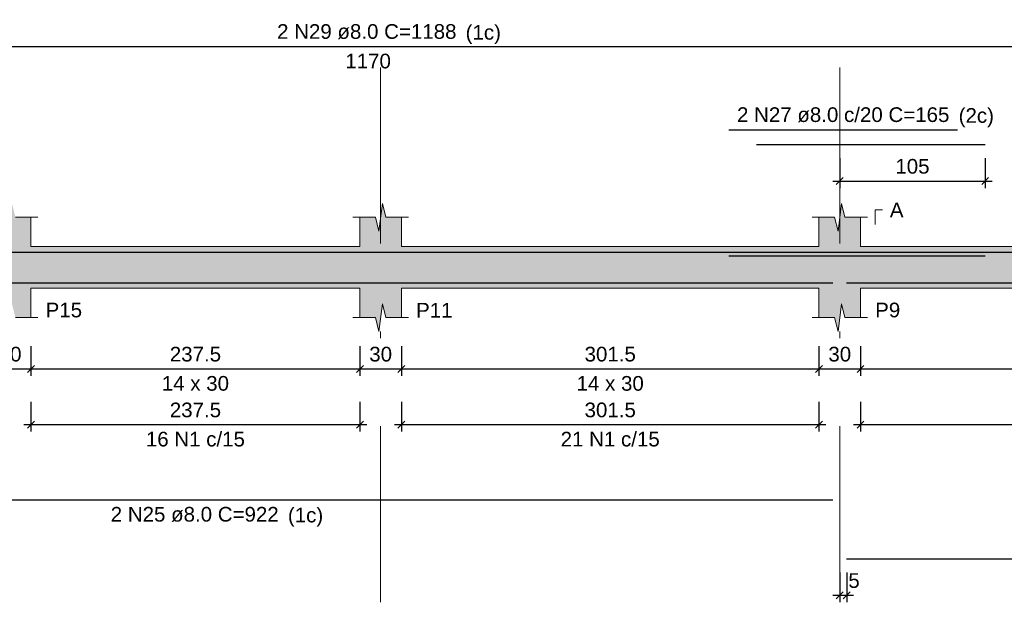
# Model space of a CAD drawing. Header units: millimetres. Extents: x 1434 to 2277, y -793 to -278.
# Tile 69 of 111: x 1745.52 to 1759.74, y -390.5 to -382.09. Entities that reach past the tile are written whole.
import ezdxf

# ---------------------------------------------------------------- set-up
doc = ezdxf.new("R2010")
doc.units = ezdxf.units.MM
doc.linetypes.add('DASHDOT', pattern=[25.4, 12.7, -6.35, 0, -6.35])
for name, color, linetype, lineweight in [('Descrição da armadura', 7, 'Continuous', 5), ('DT-Barras na forma', 1, 'Continuous', 30), ('DT-Barras rebatidas', 1, 'Continuous', 30), ('DT-Cotas', 9, 'Continuous', 5), ('DT-Forma', 5, 'Continuous', 5), ('DT-Hachura forma vigas', 252, 'Continuous', 5), ('DT-Pontilhado', 9, 'DASHDOT', 5), ('DT-Textos', 7, 'Continuous', 5), ('Textos armaduras', 7, 'Continuous', 5)]:
    doc.layers.add(name, color=color, linetype=linetype, lineweight=lineweight)
doc.styles.add('ARIAL', font='arial.ttf')
doc.styles.get("Standard").update_dxf_attribs({"font": 'arial.ttf'})
doc.dimstyles.new('UM_50.000000', dxfattribs={"dimtxt": 0.18, "dimasz": 0.1, "dimexe": 0.1, "dimexo": 0.2, "dimgap": 0, "dimtad": 1, "dimtih": 1, "dimtoh": 1, "dimdec": 1, "dimlfac": 50, "dimzin": 0, "dimdsep": 46, "dimtxsty": 'Standard', "dimcen": 0.09, "dimdle": 0.1, "dimadec": 1, "dimazin": 2, "dimtfac": 1, "dimtdec": 4, "dimtofl": 0, "dimtmove": 0, "dimatfit": 3, "dimfxl": 1, "dimtolj": 1, "dimarcsym": 0})

# ---------------------------------------------------------------- blocks, each defined once
blk = doc.blocks.new('_Oblique')
at = {"color": 0, "linetype": 'ByBlock', "lineweight": -2}
blk.add_line((-0.5, -0.5), (0.5, 0.5), dxfattribs=at)
blk = doc.blocks.new('*D464')
at = {"layer": 'DT-Cotas', "color": 0, "lineweight": -2, "transparency": 16777216}
for p, q in [((1745.086, -386.801), (1745.086, -387.231)), ((1745.686, -386.801), (1745.686, -387.231)), ((1744.986, -387.131), (1745.786, -387.131))]:
    blk.add_line(p, q, dxfattribs=at)
at = {"layer": 'DT-Cotas', "color": 0, "lineweight": -2, "transparency": 16777216, "xscale": 0.1, "yscale": 0.1, "zscale": 0.1, "rotation": 180}
blk.add_blockref('_Oblique', (1745.086, -387.131), dxfattribs=at)
at = {"layer": 'DT-Cotas', "color": 0, "lineweight": -2, "transparency": 16777216, "xscale": 0.1, "yscale": 0.1, "zscale": 0.1}
blk.add_blockref('_Oblique', (1745.686, -387.131), dxfattribs=at)
at = {"layer": 'DT-Cotas', "color": 7, "transparency": 16777216, "insert": (1745.386, -386.919), "char_height": 0.2118, "attachment_point": 5, "rotation": 0.0057, "style": 'ARIAL'}
blk.add_mtext('\\A1;30', dxfattribs=at)
blk = doc.blocks.new('*D465')
at = {"layer": 'DT-Cotas', "color": 0, "lineweight": -2, "transparency": 16777216}
for p, q in [((1745.686, -386.801), (1745.686, -387.231)), ((1750.437, -386.801), (1750.437, -387.231)), ((1745.586, -387.131), (1750.537, -387.131))]:
    blk.add_line(p, q, dxfattribs=at)
at = {"layer": 'DT-Cotas', "color": 0, "lineweight": -2, "transparency": 16777216, "xscale": 0.1, "yscale": 0.1, "zscale": 0.1, "rotation": 180}
blk.add_blockref('_Oblique', (1745.686, -387.131), dxfattribs=at)
at = {"layer": 'DT-Cotas', "color": 0, "lineweight": -2, "transparency": 16777216, "xscale": 0.1, "yscale": 0.1, "zscale": 0.1}
blk.add_blockref('_Oblique', (1750.437, -387.131), dxfattribs=at)
at = {"layer": 'DT-Cotas', "color": 7, "transparency": 16777216, "insert": (1748.062, -386.919), "char_height": 0.2118, "attachment_point": 5, "rotation": 0.0057, "style": 'ARIAL'}
blk.add_mtext('\\A1;237.5', dxfattribs=at)
blk = doc.blocks.new('*D466')
at = {"layer": 'DT-Cotas', "color": 0, "lineweight": -2, "transparency": 16777216}
for p, q in [((1750.437, -386.801), (1750.437, -387.231)), ((1751.037, -386.801), (1751.037, -387.231)), ((1750.337, -387.131), (1751.137, -387.131))]:
    blk.add_line(p, q, dxfattribs=at)
at = {"layer": 'DT-Cotas', "color": 0, "lineweight": -2, "transparency": 16777216, "xscale": 0.1, "yscale": 0.1, "zscale": 0.1, "rotation": 180}
blk.add_blockref('_Oblique', (1750.437, -387.131), dxfattribs=at)
at = {"layer": 'DT-Cotas', "color": 0, "lineweight": -2, "transparency": 16777216, "xscale": 0.1, "yscale": 0.1, "zscale": 0.1}
blk.add_blockref('_Oblique', (1751.037, -387.131), dxfattribs=at)
at = {"layer": 'DT-Cotas', "color": 7, "transparency": 16777216, "insert": (1750.737, -386.919), "char_height": 0.2118, "attachment_point": 5, "rotation": 0.0057, "style": 'ARIAL'}
blk.add_mtext('\\A1;30', dxfattribs=at)
blk = doc.blocks.new('*D467')
at = {"layer": 'DT-Cotas', "color": 0, "lineweight": -2, "transparency": 16777216}
for p, q in [((1751.037, -386.801), (1751.037, -387.231)), ((1757.067, -386.801), (1757.067, -387.231)), ((1750.937, -387.131), (1757.167, -387.131))]:
    blk.add_line(p, q, dxfattribs=at)
at = {"layer": 'DT-Cotas', "color": 0, "lineweight": -2, "transparency": 16777216, "xscale": 0.1, "yscale": 0.1, "zscale": 0.1, "rotation": 180}
blk.add_blockref('_Oblique', (1751.037, -387.131), dxfattribs=at)
at = {"layer": 'DT-Cotas', "color": 0, "lineweight": -2, "transparency": 16777216, "xscale": 0.1, "yscale": 0.1, "zscale": 0.1}
blk.add_blockref('_Oblique', (1757.067, -387.131), dxfattribs=at)
at = {"layer": 'DT-Cotas', "color": 7, "transparency": 16777216, "insert": (1754.052, -386.919), "char_height": 0.2118, "attachment_point": 5, "rotation": 0.0057, "style": 'ARIAL'}
blk.add_mtext('\\A1;301.5', dxfattribs=at)
blk = doc.blocks.new('*D468')
at = {"layer": 'DT-Cotas', "color": 0, "lineweight": -2, "transparency": 16777216}
for p, q in [((1757.067, -386.801), (1757.067, -387.231)), ((1757.667, -386.801), (1757.667, -387.231)), ((1756.967, -387.131), (1757.767, -387.131))]:
    blk.add_line(p, q, dxfattribs=at)
at = {"layer": 'DT-Cotas', "color": 0, "lineweight": -2, "transparency": 16777216, "xscale": 0.1, "yscale": 0.1, "zscale": 0.1, "rotation": 180}
blk.add_blockref('_Oblique', (1757.067, -387.131), dxfattribs=at)
at = {"layer": 'DT-Cotas', "color": 0, "lineweight": -2, "transparency": 16777216, "xscale": 0.1, "yscale": 0.1, "zscale": 0.1}
blk.add_blockref('_Oblique', (1757.667, -387.131), dxfattribs=at)
at = {"layer": 'DT-Cotas', "color": 7, "transparency": 16777216, "insert": (1757.367, -386.919), "char_height": 0.2118, "attachment_point": 5, "rotation": 0.0057, "style": 'ARIAL'}
blk.add_mtext('\\A1;30', dxfattribs=at)
blk = doc.blocks.new('*D469')
at = {"layer": 'DT-Cotas', "color": 0, "lineweight": -2, "transparency": 16777216}
for p, q in [((1757.667, -386.801), (1757.667, -387.231)), ((1764.416, -386.801), (1764.416, -387.231)), ((1757.567, -387.131), (1764.516, -387.131))]:
    blk.add_line(p, q, dxfattribs=at)
at = {"layer": 'DT-Cotas', "color": 0, "lineweight": -2, "transparency": 16777216, "xscale": 0.1, "yscale": 0.1, "zscale": 0.1, "rotation": 180}
blk.add_blockref('_Oblique', (1757.667, -387.131), dxfattribs=at)
at = {"layer": 'DT-Cotas', "color": 0, "lineweight": -2, "transparency": 16777216, "xscale": 0.1, "yscale": 0.1, "zscale": 0.1}
blk.add_blockref('_Oblique', (1764.416, -387.131), dxfattribs=at)
at = {"layer": 'DT-Cotas', "color": 7, "transparency": 16777216, "insert": (1761.042, -386.919), "char_height": 0.2118, "attachment_point": 5, "rotation": 0.0057, "style": 'ARIAL'}
blk.add_mtext('\\A1;337.5', dxfattribs=at)
blk = doc.blocks.new('*D472')
at = {"layer": 'DT-Cotas', "color": 0, "lineweight": -2, "transparency": 16777216}
for p, q in [((1745.686, -387.606), (1745.686, -388.035)), ((1750.437, -387.606), (1750.437, -388.035)), ((1745.586, -387.935), (1750.537, -387.935))]:
    blk.add_line(p, q, dxfattribs=at)
at = {"layer": 'DT-Cotas', "color": 0, "lineweight": -2, "transparency": 16777216, "xscale": 0.1, "yscale": 0.1, "zscale": 0.1, "rotation": 180}
blk.add_blockref('_Oblique', (1745.686, -387.935), dxfattribs=at)
at = {"layer": 'DT-Cotas', "color": 0, "lineweight": -2, "transparency": 16777216, "xscale": 0.1, "yscale": 0.1, "zscale": 0.1}
blk.add_blockref('_Oblique', (1750.437, -387.935), dxfattribs=at)
at = {"layer": 'DT-Cotas', "color": 7, "transparency": 16777216, "insert": (1748.062, -387.724), "char_height": 0.2118, "attachment_point": 5, "rotation": 0.0057, "style": 'ARIAL'}
blk.add_mtext('\\A1;237.5', dxfattribs=at)
blk = doc.blocks.new('*D473')
at = {"layer": 'DT-Cotas', "color": 0, "lineweight": -2, "transparency": 16777216}
for p, q in [((1751.037, -387.606), (1751.037, -388.035)), ((1757.067, -387.606), (1757.067, -388.035)), ((1750.937, -387.935), (1757.167, -387.935))]:
    blk.add_line(p, q, dxfattribs=at)
at = {"layer": 'DT-Cotas', "color": 0, "lineweight": -2, "transparency": 16777216, "xscale": 0.1, "yscale": 0.1, "zscale": 0.1, "rotation": 180}
blk.add_blockref('_Oblique', (1751.037, -387.935), dxfattribs=at)
at = {"layer": 'DT-Cotas', "color": 0, "lineweight": -2, "transparency": 16777216, "xscale": 0.1, "yscale": 0.1, "zscale": 0.1}
blk.add_blockref('_Oblique', (1757.067, -387.935), dxfattribs=at)
at = {"layer": 'DT-Cotas', "color": 7, "transparency": 16777216, "insert": (1754.052, -387.724), "char_height": 0.2118, "attachment_point": 5, "rotation": 0.0057, "style": 'ARIAL'}
blk.add_mtext('\\A1;301.5', dxfattribs=at)
blk = doc.blocks.new('*D474')
at = {"layer": 'DT-Cotas', "color": 0, "lineweight": -2, "transparency": 16777216}
for p, q in [((1757.667, -387.606), (1757.667, -388.035)), ((1764.416, -387.606), (1764.416, -388.035)), ((1757.567, -387.935), (1764.516, -387.935))]:
    blk.add_line(p, q, dxfattribs=at)
at = {"layer": 'DT-Cotas', "color": 0, "lineweight": -2, "transparency": 16777216, "xscale": 0.1, "yscale": 0.1, "zscale": 0.1, "rotation": 180}
blk.add_blockref('_Oblique', (1757.667, -387.935), dxfattribs=at)
at = {"layer": 'DT-Cotas', "color": 0, "lineweight": -2, "transparency": 16777216, "xscale": 0.1, "yscale": 0.1, "zscale": 0.1}
blk.add_blockref('_Oblique', (1764.416, -387.935), dxfattribs=at)
at = {"layer": 'DT-Cotas', "color": 7, "transparency": 16777216, "insert": (1761.042, -387.724), "char_height": 0.2118, "attachment_point": 5, "rotation": 0.0057, "style": 'ARIAL'}
blk.add_mtext('\\A1;337.5', dxfattribs=at)
blk = doc.blocks.new('*D475')
at = {"layer": 'DT-Cotas', "color": 0, "lineweight": -2, "transparency": 16777216}
for p, q in [((1757.367, -390.07), (1757.367, -390.499)), ((1757.467, -390.07), (1757.467, -390.499)), ((1757.567, -390.399), (1757.267, -390.399))]:
    blk.add_line(p, q, dxfattribs=at)
at = {"layer": 'DT-Cotas', "color": 0, "lineweight": -2, "transparency": 16777216, "xscale": 0.1, "yscale": 0.1, "zscale": 0.1, "rotation": 180}
blk.add_blockref('_Oblique', (1757.367, -390.399), dxfattribs=at)
at = {"layer": 'DT-Cotas', "color": 0, "lineweight": -2, "transparency": 16777216, "xscale": 0.1, "yscale": 0.1, "zscale": 0.1}
blk.add_blockref('_Oblique', (1757.467, -390.399), dxfattribs=at)
at = {"layer": 'DT-Cotas', "color": 7, "transparency": 16777216, "insert": (1757.573, -390.187), "char_height": 0.2118, "attachment_point": 5, "rotation": 0.0057, "style": 'ARIAL'}
blk.add_mtext('\\A1;5', dxfattribs=at)
blk = doc.blocks.new('*D476')
at = {"layer": 'DT-Cotas', "color": 0, "lineweight": -2, "transparency": 16777216}
for p, q in [((1757.367, -384.09), (1757.367, -384.52)), ((1759.467, -384.09), (1759.467, -384.52)), ((1757.267, -384.42), (1759.567, -384.42))]:
    blk.add_line(p, q, dxfattribs=at)
at = {"layer": 'DT-Cotas', "color": 0, "lineweight": -2, "transparency": 16777216, "xscale": 0.1, "yscale": 0.1, "zscale": 0.1, "rotation": 180}
blk.add_blockref('_Oblique', (1757.367, -384.42), dxfattribs=at)
at = {"layer": 'DT-Cotas', "color": 0, "lineweight": -2, "transparency": 16777216, "xscale": 0.1, "yscale": 0.1, "zscale": 0.1}
blk.add_blockref('_Oblique', (1759.467, -384.42), dxfattribs=at)
at = {"layer": 'DT-Cotas', "color": 7, "transparency": 16777216, "insert": (1758.417, -384.208), "char_height": 0.2118, "attachment_point": 5, "rotation": 0.0057, "style": 'ARIAL'}
blk.add_mtext('\\A1;105', dxfattribs=at)

msp = doc.modelspace()

# ---------------------------------------------------------------- hatches: boundary and pattern name
at = {"layer": 'DT-Hachura forma vigas', "linetype": 'Continuous'}
msp.add_hatch(color=256, dxfattribs=at).paths.add_polyline_path([(1757.6668, -385.9657), (1760.7716, -385.9657), (1760.7716, -385.3657), (1757.6668, -385.3657), (1757.6668, -384.9421), (1757.4418, -384.9421), (1757.3918, -384.7421), (1757.3418, -385.1421), (1757.2918, -384.9421), (1757.0668, -384.9421), (1757.0668, -385.3657), (1751.0368, -385.3657), (1751.0368, -384.9421), (1750.8118, -384.9421), (1750.7618, -384.7421), (1750.7118, -385.1421), (1750.6618, -384.9421), (1750.4368, -384.9421), (1750.4368, -385.3657), (1745.6864, -385.3657), (1745.6864, -384.9421), (1745.4614, -384.9421), (1745.4114, -384.7421), (1745.3614, -385.1421), (1745.3114, -384.9421), (1745.0864, -384.9421), (1745.0864, -385.3657), (1739.8164, -385.3657), (1739.8164, -385.9657), (1745.0864, -385.9657), (1745.0864, -386.3893), (1745.3114, -386.3893), (1745.3614, -386.5893), (1745.4114, -386.1893), (1745.4614, -386.3893), (1745.6864, -386.3893), (1745.6864, -385.9657), (1750.4368, -385.9657), (1750.4368, -386.3893), (1750.6618, -386.3893), (1750.7118, -386.5893), (1750.7618, -386.1893), (1750.8118, -386.3893), (1751.0368, -386.3893), (1751.0368, -385.9657), (1757.0668, -385.9657), (1757.0668, -386.3893), (1757.2918, -386.3893), (1757.3418, -386.5893), (1757.3918, -386.1893), (1757.4418, -386.3893), (1757.6668, -386.3893), (1757.6668, -385.9657)])

# ---------------------------------------------------------------- linework, layer by layer
at = {"layer": 'DT-Barras na forma'}
for points in [[(1738.8364, -385.8417), (1738.8364, -385.4437), (1762.2364, -385.4437)], [(1755.7668, -385.4997), (1759.0668, -385.4997)], [(1756.1668, -385.4997), (1759.4668, -385.4997)], [(1738.8364, -385.8877), (1757.2668, -385.8877)], [(1757.4668, -385.8877), (1764.6364, -385.8877)]]:
    msp.add_lwpolyline(points, dxfattribs=at)
at = {"layer": 'DT-Barras rebatidas'}
for p, q in [((1738.8764, -382.4785), (1762.2364, -382.4785)), ((1755.7668, -383.6787), (1759.0668, -383.6787)), ((1738.8364, -389.0223), (1757.2668, -389.0223)), ((1757.4668, -389.8695), (1764.6364, -389.8695))]:
    msp.add_line(p, q, dxfattribs=at)
msp.add_lwpolyline([(1756.1668, -383.8905), (1759.4668, -383.8905)], dxfattribs=at)
at = {"layer": 'DT-Forma'}
for p, q in [((1750.7118, -385.1421), (1750.7618, -384.7421)), ((1750.7618, -384.7421), (1750.8118, -384.9421)), ((1757.3418, -385.1421), (1757.3918, -384.7421)), ((1757.3918, -384.7421), (1757.4418, -384.9421)), ((1745.4614, -384.9421), (1745.7864, -384.9421)), ((1745.6864, -384.9421), (1745.6864, -385.3657)), ((1750.3368, -384.9421), (1750.6618, -384.9421)), ((1750.4368, -385.3657), (1750.4368, -384.9421)), ((1750.6618, -384.9421), (1750.7118, -385.1421)), ((1750.8118, -384.9421), (1751.1368, -384.9421)), ((1751.0368, -384.9421), (1751.0368, -385.3657)), ((1756.9668, -384.9421), (1757.2918, -384.9421)), ((1757.0668, -385.3657), (1757.0668, -384.9421)), ((1757.2918, -384.9421), (1757.3418, -385.1421)), ((1757.4418, -384.9421), (1757.7668, -384.9421)), ((1757.6668, -384.9421), (1757.6668, -385.3657)), ((1745.6864, -385.3657), (1750.4368, -385.3657)), ((1751.0368, -385.3657), (1757.0668, -385.3657)), ((1757.6668, -385.3657), (1760.7716, -385.3657)), ((1745.6864, -386.3893), (1745.6864, -385.9657)), ((1745.6864, -385.9657), (1750.4368, -385.9657)), ((1750.4368, -385.9657), (1750.4368, -386.3893)), ((1751.0368, -386.3893), (1751.0368, -385.9657)), ((1751.0368, -385.9657), (1757.0668, -385.9657)), ((1757.0668, -385.9657), (1757.0668, -386.3893)), ((1757.6668, -386.3893), (1757.6668, -385.9657)), ((1757.6668, -385.9657), (1760.7716, -385.9657)), ((1750.7118, -386.5893), (1750.7618, -386.1893)), ((1750.7618, -386.1893), (1750.8118, -386.3893)), ((1757.3418, -386.5893), (1757.3918, -386.1893)), ((1757.3918, -386.1893), (1757.4418, -386.3893)), ((1745.4614, -386.3893), (1745.7864, -386.3893)), ((1750.3368, -386.3893), (1750.6618, -386.3893)), ((1750.6618, -386.3893), (1750.7118, -386.5893)), ((1750.8118, -386.3893), (1751.1368, -386.3893)), ((1756.9668, -386.3893), (1757.2918, -386.3893)), ((1757.2918, -386.3893), (1757.3418, -386.5893)), ((1757.4418, -386.3893), (1757.7668, -386.3893))]:
    msp.add_line(p, q, dxfattribs=at)
at = {"layer": 'DT-Pontilhado', "ltscale": 0.2}
for p, q in [((1750.7368, -390.499), (1750.7368, -382.1961)), ((1757.3668, -390.499), (1757.3668, -382.1961))]:
    msp.add_line(p, q, dxfattribs=at)
at = {"layer": 'DT-Textos'}
msp.add_lwpolyline([(1757.8786, -385.048), (1757.8786, -384.8362), (1757.9845, -384.8362)], dxfattribs=at)

# ---------------------------------------------------------------- texts
at = {"layer": 'Descrição da armadura', "linetype": 'Continuous', "char_height": 0.2118, "attachment_point": 8, "line_spacing_factor": 0.798, "style": 'ARIAL'}
for s, insert, width in [('2 N29 ø8.0 C=1188', (1750.5364, -382.3726), 5.194653), ('2 N27 ø8.0 c/20 C=165', (1757.4168, -383.5728), 6.150907), ('16 N1 c/15', (1748.0616, -388.2531), 2.869342), ('21 N1 c/15', (1754.0518, -388.2531), 2.869342), ('2 N25 ø8.0 C=922', (1748.0516, -389.34), 4.8647)]:
    msp.add_mtext(s, dxfattribs=dict(at, insert=insert, width=width))
at = {"layer": 'DT-Textos', "char_height": 0.2118, "line_spacing_factor": 0.798, "style": 'ARIAL'}
for s, insert, width, attachment_point in [('(1c)', (1751.9643, -382.4425), 0.872216, 7), ('(2c)', (1759.0843, -383.6425), 0.872216, 7), ('A', (1758.0904, -384.9421), 0.337807, 7), ('P15', (1745.8982, -386.3893), 0.90115, 7), ('P11', (1751.2486, -386.3893), 0.90115, 7), ('P9', (1757.8786, -386.3893), 0.619479, 7), ('14 x 30', (1748.0616, -387.4483), 1.66134, 8), ('14 x 30', (1754.0518, -387.4483), 1.66134, 8), ('(1c)', (1749.3973, -389.4095), 0.872216, 7)]:
    msp.add_mtext(s, dxfattribs=dict(at, insert=insert, width=width, attachment_point=attachment_point))
at = {"layer": 'Textos armaduras', "linetype": 'Continuous', "insert": (1750.2264, -382.7962), "char_height": 0.2118, "width": 1.31981, "attachment_point": 7, "line_spacing_factor": 0.798, "style": 'ARIAL'}
msp.add_mtext('1170', dxfattribs=at)

# ---------------------------------------------------------------- dimensions: what is measured, and where the dimension line sits
at = {"layer": 'DT-Cotas'}
for base, p1, p2, picture, middle in [((1759.4668, -384.42), (1757.3668, -383.8905), (1759.4668, -383.8905), '*D476', (1758.4168, -384.2082)), ((1745.6864, -387.1306), (1745.0864, -386.6011), (1745.6864, -386.6011), '*D464', (1745.3864, -386.9188)), ((1750.4368, -387.1306), (1745.6864, -386.6011), (1750.4368, -386.6011), '*D465', (1748.0616, -386.9188)), ((1751.0368, -387.1306), (1750.4368, -386.6011), (1751.0368, -386.6011), '*D466', (1750.7368, -386.9188)), ((1757.0668, -387.1306), (1751.0368, -386.6011), (1757.0668, -386.6011), '*D467', (1754.0518, -386.9188)), ((1757.6668, -387.1306), (1757.0668, -386.6011), (1757.6668, -386.6011), '*D468', (1757.3668, -386.9188)), ((1764.4164, -387.1306), (1757.6668, -386.6011), (1764.4164, -386.6011), '*D469', (1761.0416, -386.9188)), ((1750.4368, -387.9354), (1745.6864, -387.4059), (1750.4368, -387.4059), '*D472', (1748.0616, -387.7236)), ((1757.0668, -387.9354), (1751.0368, -387.4059), (1757.0668, -387.4059), '*D473', (1754.0518, -387.7236)), ((1764.4164, -387.9354), (1757.6668, -387.4059), (1764.4164, -387.4059), '*D474', (1761.0416, -387.7236)), ((1757.3668, -390.399), (1757.4668, -389.8695), (1757.3668, -389.8695), '*D475', (1757.5727, -390.1872))]:
    dim = msp.add_linear_dim(base=base, p1=p1, p2=p2, dimstyle='UM_50.000000', override={"dimtxt": 0.2118, "dimasz": 0.1, "dimexe": 0.1, "dimexo": 0.2, "dimtad": 1, "dimtih": 0, "dimtoh": 0, "dimdec": 1, "dimlfac": 50, "dimzin": 8, "dimtxsty": 'ARIAL', "dimblk": 'Oblique', "dimblk1": 'Oblique', "dimblk2": 'Oblique', "dimsah": 1, "dimdle": 0.1, "dimse1": 0, "dimse2": 0, "dimclrt": 7, "dimadec": 1, "dimazin": 3, "dimtmove": 2, "dimldrblk": 'Oblique'}, dxfattribs=at)
    dim.commit()
    dim.dimension.update_dxf_attribs({"geometry": picture, "text_midpoint": middle, "dimtype": 160, "text_rotation": 0.00573})

doc.saveas('drawing.dxf')
